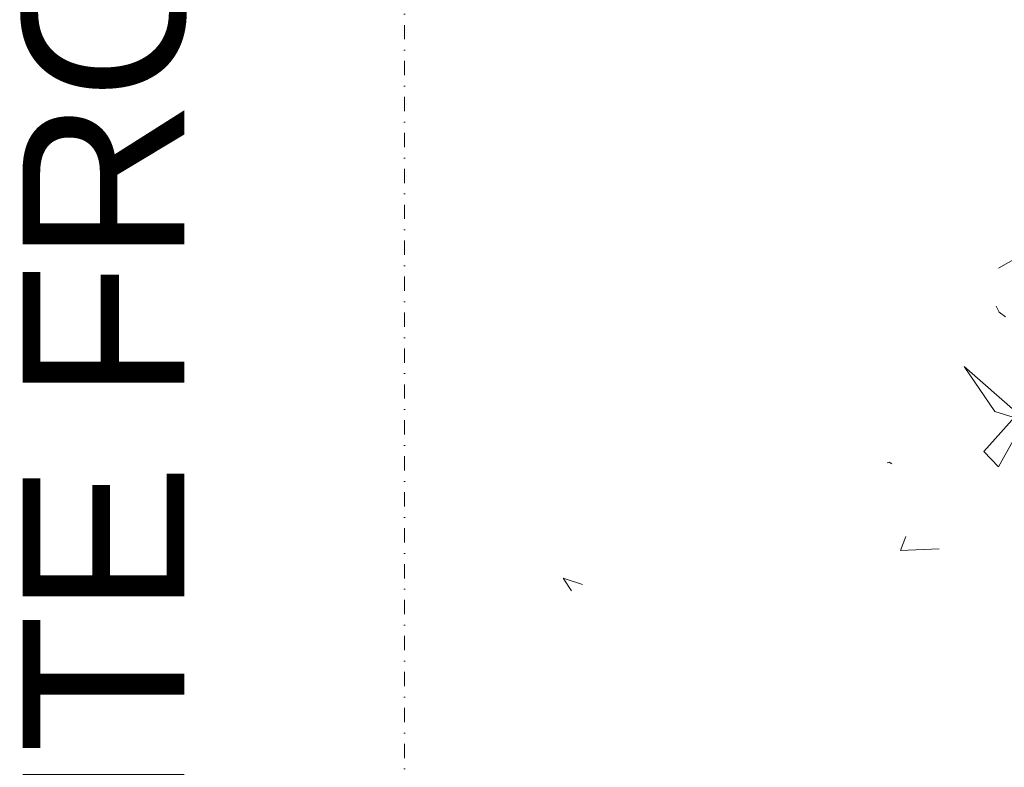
# Model space of a CAD drawing. Header units: millimetres. Extents: x -14485 to 13127, y -18923 to 3272.
# Tile 22 of 119: x 9576 to 10013, y 1965 to 2298. Entities that reach past the tile are written whole.
import ezdxf

# ---------------------------------------------------------------- set-up
doc = ezdxf.new("R2010")
doc.units = ezdxf.units.MM
doc.linetypes.add('Traço ponto', pattern=[15.875, 6.35, -4.7625, 0, -4.7625])
doc.layers.add('A-DETL', color=7, linetype='Continuous', lineweight=5, true_color=0x00a600)
doc.layers.add('G-ANNO-TEXT', color=7, linetype='Continuous', lineweight=9)
doc.layers.add('G-IMPT', color=7, linetype='Continuous', lineweight=5)
doc.styles.add('Arial_3', font='arial.ttf', dxfattribs={"height": 72})

# ---------------------------------------------------------------- blocks, each defined once
blk = doc.blocks.new('ÁRVORES ORNAMENTAIS - Pequeno e Médio Porte - Ipê-roxo-2865575-CORTE_CALÇADA')
at = {"layer": 'G-IMPT', "color": 253, "true_color": 0xaaaaaa}
for p, q in [((6286.1, 2196.06), (6270.62, 2187.29)), ((6269.45, 2170.31), (6270.79, 2167.64)), ((6273.65, 2165.63), (6270.79, 2167.64)), ((6279.12, 2122.69), (6255.3, 2143.48)), ((6255.3, 2143.48), (6269, 2123.52)), ((6263.97, 2105.71), (6291.11, 2136.14)), ((6291.11, 2136.14), (6270.57, 2098.97)), ((6277.53, 2120.91), (6269, 2123.52)), ((6263.97, 2105.71), (6270.57, 2098.97)), ((6221.92, 2101.01), (6221.02, 2100.67)), ((6221.92, 2101.01), (6223.09, 2100.31)), ((6226.92, 2061.7), (6229.35, 2067.93)), ((6244.14, 2062.5), (6226.92, 2061.7)), ((6085.62, 2046.58), (6076.98, 2049.43)), ((6076.98, 2049.43), (6080.62, 2043.86))]:
    blk.add_line(p, q, dxfattribs=at)

msp = doc.modelspace()

# ---------------------------------------------------------------- linework, layer by layer
at = {"layer": 'A-DETL', "color": 7, "linetype": 'Traço ponto'}
msp.add_line((9746.731, 1650), (9746.731, 3170), dxfattribs=at)

# ---------------------------------------------------------------- block references
at = {"layer": 'G-IMPT', "color": 253, "true_color": 0xaaaaaa}
msp.add_blockref('ÁRVORES ORNAMENTAIS - Pequeno e Médio Porte - Ipê-roxo-2865575-CORTE_CALÇADA', (3740.319, 0), dxfattribs=at)

# ---------------------------------------------------------------- texts
at = {"layer": 'G-ANNO-TEXT', "insert": (9576.855, 1776.074), "char_height": 72, "width": 1678.73363, "attachment_point": 1, "rotation": 90, "style": 'Arial_3'}
msp.add_mtext('LIMITE FRONTAL DO LOTE', dxfattribs=at)

doc.saveas('drawing.dxf')
